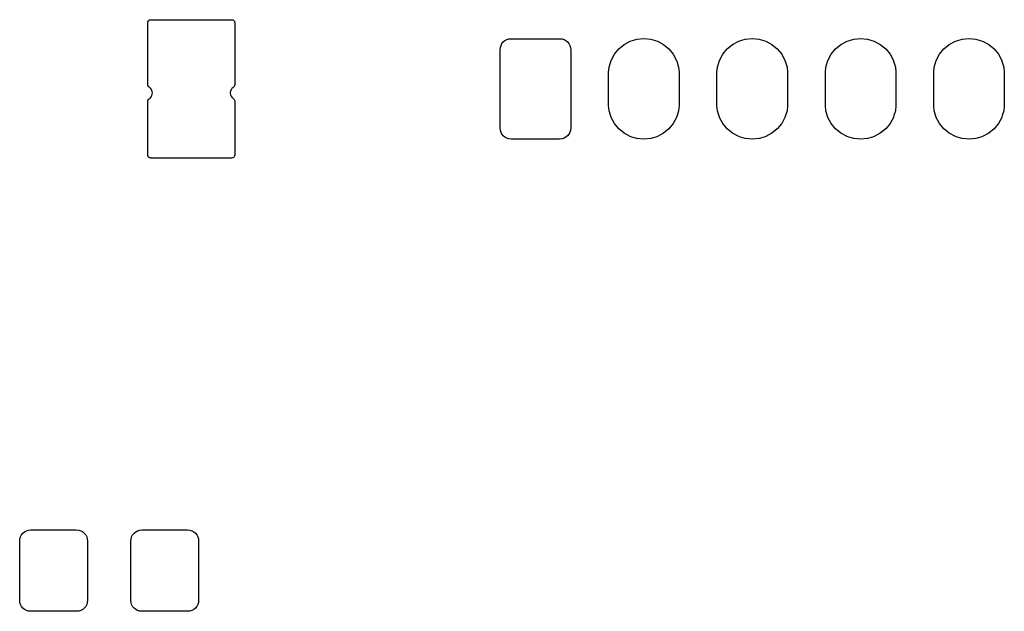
# Model space of a CAD drawing. Extents: x 0 to 140, y -76 to 0.
# Tile 3 of 11: x 2 to 20, y -55 to -44. Entities that reach past the tile are written whole.
import ezdxf

# ---------------------------------------------------------------- set-up
doc = ezdxf.new("R2010")
doc.units = 0
doc.header["$MEASUREMENT"] = 0
doc.layers.add('BLACK', color=7, linetype='CONTINUOUS')

msp = doc.modelspace()

# ---------------------------------------------------------------- linework, layer by layer
at = {"layer": 'BLACK', "linetype": 'CONTINUOUS'}
for p, q in [((4.27815, -44.5011), (4.27974, -44.485)), ((4.27815, -45.6389), (4.27815, -44.5011)), ((4.27974, -44.485), (4.28265, -44.4754)), ((4.28265, -44.4754), (4.28739, -44.4665)), ((4.28739, -44.4665), (4.29376, -44.4588)), ((4.29376, -44.4588), (4.30153, -44.4524)), ((4.30153, -44.4524), (4.31039, -44.4477)), ((4.31039, -44.4477), (4.32, -44.4447)), ((4.32, -44.4447), (4.33614, -44.4431)), ((4.33614, -44.4431), (5.82386, -44.4431)), ((5.82386, -44.4431), (5.84, -44.4447)), ((5.84, -44.4447), (5.84961, -44.4477)), ((5.84961, -44.4477), (5.85847, -44.4524)), ((5.85847, -44.4524), (5.86624, -44.4588)), ((5.86624, -44.4588), (5.87261, -44.4665)), ((5.87261, -44.4665), (5.87735, -44.4754)), ((5.87735, -44.4754), (5.88026, -44.485)), ((5.88026, -44.485), (5.88185, -44.5011)), ((5.88185, -44.5011), (5.88185, -45.6389)), ((10.8129, -44.8825), (10.8375, -44.8525)), ((10.8375, -44.8525), (10.8675, -44.8279)), ((10.8675, -44.8279), (10.9017, -44.8097)), ((10.9017, -44.8097), (10.9388, -44.7984)), ((10.9388, -44.7984), (10.9835, -44.794)), ((10.9835, -44.794), (11.8765, -44.794)), ((11.8765, -44.794), (11.9212, -44.7984)), ((11.9212, -44.7984), (11.9583, -44.8097)), ((11.9583, -44.8097), (11.9925, -44.8279)), ((11.9925, -44.8279), (12.0225, -44.8525)), ((12.0225, -44.8525), (12.0471, -44.8825)), ((13.0666, -44.9011), (13.1797, -44.8406)), ((13.1797, -44.8406), (13.2216, -44.8279)), ((13.2216, -44.8279), (13.3024, -44.8034)), ((13.3024, -44.8034), (13.43, -44.7909)), ((13.43, -44.7909), (13.5576, -44.8034)), ((13.5576, -44.8034), (13.6384, -44.8279)), ((13.6384, -44.8279), (13.6803, -44.8406)), ((13.6803, -44.8406), (13.7934, -44.9011)), ((15.0666, -44.9011), (15.1797, -44.8406)), ((15.1797, -44.8406), (15.2216, -44.8279)), ((15.2216, -44.8279), (15.3024, -44.8034)), ((15.3024, -44.8034), (15.43, -44.7909)), ((15.43, -44.7909), (15.5576, -44.8034)), ((15.5576, -44.8034), (15.6384, -44.8279)), ((15.6384, -44.8279), (15.6803, -44.8406)), ((15.6803, -44.8406), (15.7934, -44.9011)), ((17.0666, -44.9011), (17.1797, -44.8406)), ((17.1797, -44.8406), (17.2216, -44.8279)), ((17.2216, -44.8279), (17.3024, -44.8034)), ((17.3024, -44.8034), (17.43, -44.7909)), ((17.43, -44.7909), (17.5576, -44.8034)), ((17.5576, -44.8034), (17.6384, -44.8279)), ((17.6384, -44.8279), (17.6803, -44.8406)), ((17.6803, -44.8406), (17.7934, -44.9011)), ((19.0666, -44.9011), (19.1797, -44.8406)), ((19.1797, -44.8406), (19.2216, -44.8279)), ((19.2216, -44.8279), (19.3024, -44.8034)), ((19.3024, -44.8034), (19.43, -44.7909)), ((19.43, -44.7909), (19.5576, -44.8034)), ((19.5576, -44.8034), (19.6384, -44.8279)), ((19.6384, -44.8279), (19.6803, -44.8406)), ((19.6803, -44.8406), (19.7934, -44.9011)), ((10.779, -44.9985), (10.7834, -44.9538)), ((10.779, -46.4415), (10.779, -44.9985)), ((10.7834, -44.9538), (10.7947, -44.9167)), ((10.7947, -44.9167), (10.8129, -44.8825)), ((12.0471, -44.8825), (12.0653, -44.9167)), ((12.0653, -44.9167), (12.0766, -44.9538)), ((12.0766, -44.9538), (12.081, -44.9985)), ((12.081, -44.9985), (12.081, -46.4415)), ((12.8861, -45.0816), (12.9674, -44.9824)), ((12.9674, -44.9824), (13.0666, -44.9011)), ((13.7934, -44.9011), (13.8926, -44.9824)), ((13.8926, -44.9824), (13.9739, -45.0816)), ((14.8861, -45.0816), (14.9674, -44.9824)), ((14.9674, -44.9824), (15.0666, -44.9011)), ((15.7934, -44.9011), (15.8926, -44.9824)), ((15.8926, -44.9824), (15.9739, -45.0816)), ((16.8861, -45.0816), (16.9674, -44.9824)), ((16.9674, -44.9824), (17.0666, -44.9011)), ((17.7934, -44.9011), (17.8926, -44.9824)), ((17.8926, -44.9824), (17.9739, -45.0816)), ((18.8861, -45.0816), (18.9674, -44.9824)), ((18.9674, -44.9824), (19.0666, -44.9011)), ((19.7934, -44.9011), (19.8926, -44.9824)), ((19.8926, -44.9824), (19.9739, -45.0816)), ((12.7884, -45.3174), (12.8256, -45.1947)), ((12.8256, -45.1947), (12.8861, -45.0816)), ((12.8256, -45.1947), (12.8256, -45.1947)), ((13.9739, -45.0816), (14.0344, -45.1947)), ((14.0344, -45.1947), (14.038, -45.2066)), ((14.038, -45.2066), (14.0716, -45.3174)), ((14.7884, -45.3174), (14.8256, -45.1947)), ((14.8256, -45.1947), (14.8861, -45.0816)), ((14.8256, -45.1947), (14.8256, -45.1947)), ((15.9739, -45.0816), (16.0344, -45.1947)), ((16.0344, -45.1947), (16.038, -45.2066)), ((16.038, -45.2066), (16.0716, -45.3174)), ((16.7884, -45.3174), (16.8256, -45.1947)), ((16.8256, -45.1947), (16.8861, -45.0816)), ((16.8256, -45.1947), (16.8256, -45.1947)), ((17.9739, -45.0816), (18.0344, -45.1947)), ((18.0344, -45.1947), (18.038, -45.2066)), ((18.038, -45.2066), (18.0716, -45.3174)), ((18.7884, -45.3174), (18.8256, -45.1947)), ((18.8256, -45.1947), (18.8861, -45.0816)), ((18.8256, -45.1947), (18.8256, -45.1947)), ((19.9739, -45.0816), (20.0344, -45.1947)), ((20.0344, -45.1947), (20.038, -45.2066)), ((20.038, -45.2066), (20.0716, -45.3174)), ((12.779, -45.413), (12.7884, -45.3174)), ((12.779, -46.027), (12.779, -45.413)), ((14.0716, -45.3174), (14.081, -45.413)), ((14.081, -45.413), (14.081, -46.027)), ((14.779, -45.413), (14.7884, -45.3174)), ((14.779, -46.027), (14.779, -45.413)), ((16.0716, -45.3174), (16.081, -45.413)), ((16.081, -45.413), (16.081, -46.027)), ((16.779, -45.413), (16.7884, -45.3174)), ((16.779, -46.027), (16.779, -45.413)), ((18.0716, -45.3174), (18.081, -45.413)), ((18.081, -45.413), (18.081, -46.027)), ((18.779, -45.413), (18.7884, -45.3174)), ((18.779, -46.027), (18.779, -45.413)), ((20.0716, -45.3174), (20.081, -45.413)), ((20.081, -45.413), (20.081, -46.027)), ((4.27972, -45.6549), (4.27815, -45.6389)), ((4.27973, -45.6549), (4.27972, -45.6549)), ((4.28263, -45.6646), (4.27973, -45.6549)), ((4.28421, -45.6675), (4.28263, -45.6646)), ((4.28736, -45.6734), (4.28421, -45.6675)), ((4.2916, -45.6786), (4.28736, -45.6734)), ((4.29373, -45.6812), (4.2916, -45.6786)), ((4.30148, -45.6876), (4.29373, -45.6812)), ((4.30149, -45.6876), (4.30148, -45.6876)), ((4.30317, -45.689), (4.30149, -45.6876)), ((4.30623, -45.6908), (4.30317, -45.689)), ((4.32516, -45.7064), (4.30623, -45.6908)), ((4.34068, -45.7253), (4.32516, -45.7064)), ((4.35221, -45.747), (4.34068, -45.7253)), ((4.3593, -45.7704), (4.35221, -45.747)), ((4.36168, -45.7948), (4.3593, -45.7704)), ((5.80372, -45.7584), (5.79894, -45.7824)), ((5.81309, -45.7358), (5.80372, -45.7584)), ((5.82671, -45.7154), (5.81309, -45.7358)), ((5.84403, -45.6981), (5.82671, -45.7154)), ((5.85326, -45.6919), (5.84403, -45.6981)), ((5.86624, -45.6812), (5.85326, -45.6919)), ((5.87261, -45.6735), (5.86624, -45.6812)), ((5.87735, -45.6646), (5.87261, -45.6735)), ((5.88026, -45.655), (5.87735, -45.6646)), ((5.88185, -45.6389), (5.88026, -45.655)), ((4.27815, -45.9511), (4.27974, -45.935)), ((4.27815, -46.9389), (4.27815, -45.9511)), ((4.27974, -45.935), (4.28265, -45.9254)), ((4.28265, -45.9254), (4.28739, -45.9165)), ((4.28739, -45.9165), (4.29374, -45.9088)), ((4.29374, -45.9088), (4.29374, -45.9088)), ((4.29374, -45.9088), (4.29376, -45.9088)), ((4.29376, -45.9088), (4.30157, -45.9024)), ((4.30157, -45.9024), (4.30163, -45.9023)), ((4.30163, -45.9023), (4.31115, -45.8945)), ((4.31112, -45.8945), (4.32497, -45.8831)), ((4.31115, -45.8945), (4.31112, -45.8945)), ((4.32497, -45.8831), (4.34054, -45.8642)), ((4.34054, -45.8642), (4.35211, -45.8426)), ((4.35211, -45.8426), (4.35925, -45.8192)), ((4.35925, -45.8192), (4.36168, -45.7948)), ((5.79894, -45.7824), (5.79894, -45.8069)), ((5.79894, -45.8069), (5.80372, -45.831)), ((5.80372, -45.831), (5.8131, -45.8536)), ((5.8131, -45.8536), (5.82671, -45.874)), ((5.82671, -45.874), (5.84404, -45.8913)), ((5.84404, -45.8913), (5.85332, -45.8982)), ((5.85332, -45.8982), (5.85843, -45.9024)), ((5.85843, -45.9024), (5.8662, -45.9087)), ((5.8662, -45.9087), (5.87258, -45.9165)), ((5.87258, -45.9165), (5.87733, -45.9253)), ((5.87733, -45.9253), (5.87733, -45.9253)), ((5.87733, -45.9253), (5.88024, -45.9349)), ((5.88024, -45.9349), (5.88024, -45.9349)), ((5.88024, -45.9349), (5.88025, -45.935)), ((5.88025, -45.935), (5.88125, -45.945)), ((5.88125, -45.945), (5.88125, -45.9451)), ((5.88125, -45.9451), (5.88185, -45.9512)), ((5.88185, -45.9512), (5.88185, -46.9389)), ((12.7884, -46.1226), (12.779, -46.027)), ((12.8132, -46.2044), (12.7884, -46.1226)), ((14.0716, -46.1226), (14.044, -46.2134)), ((14.081, -46.027), (14.0716, -46.1226)), ((14.7884, -46.1226), (14.779, -46.027)), ((14.8132, -46.2044), (14.7884, -46.1226)), ((16.0716, -46.1226), (16.044, -46.2134)), ((16.081, -46.027), (16.0716, -46.1226)), ((16.7884, -46.1226), (16.779, -46.027)), ((16.8132, -46.2044), (16.7884, -46.1226)), ((18.0716, -46.1226), (18.044, -46.2134)), ((18.081, -46.027), (18.0716, -46.1226)), ((18.7884, -46.1226), (18.779, -46.027)), ((18.8132, -46.2044), (18.7884, -46.1226)), ((20.0716, -46.1226), (20.044, -46.2134)), ((20.081, -46.027), (20.0716, -46.1226)), ((12.8256, -46.2453), (12.8132, -46.2044)), ((12.8861, -46.3584), (12.8256, -46.2453)), ((12.8256, -46.2453), (12.8256, -46.2453)), ((14.0344, -46.2453), (13.9739, -46.3584)), ((14.044, -46.2134), (14.0344, -46.2453)), ((14.8256, -46.2453), (14.8132, -46.2044)), ((14.8861, -46.3584), (14.8256, -46.2453)), ((14.8256, -46.2453), (14.8256, -46.2453)), ((16.0344, -46.2453), (15.9739, -46.3584)), ((16.044, -46.2134), (16.0344, -46.2453)), ((16.8256, -46.2453), (16.8132, -46.2044)), ((16.8861, -46.3584), (16.8256, -46.2453)), ((16.8256, -46.2453), (16.8256, -46.2453)), ((18.0344, -46.2453), (17.9739, -46.3584)), ((18.044, -46.2134), (18.0344, -46.2453)), ((18.8256, -46.2453), (18.8132, -46.2044)), ((18.8861, -46.3584), (18.8256, -46.2453)), ((18.8256, -46.2453), (18.8256, -46.2453)), ((20.0344, -46.2453), (19.9739, -46.3584)), ((20.044, -46.2134), (20.0344, -46.2453)), ((10.7834, -46.4862), (10.779, -46.4415)), ((10.7947, -46.5233), (10.7834, -46.4862)), ((12.0766, -46.4862), (12.0653, -46.5233)), ((12.081, -46.4415), (12.0766, -46.4862)), ((12.9674, -46.4576), (12.8861, -46.3584)), ((12.8861, -46.3584), (12.8861, -46.3584)), ((13.0666, -46.5389), (12.9674, -46.4576)), ((13.8926, -46.4576), (13.7934, -46.5389)), ((13.9739, -46.3584), (13.8926, -46.4576)), ((14.9674, -46.4576), (14.8861, -46.3584)), ((14.8861, -46.3584), (14.8861, -46.3584)), ((15.0666, -46.5389), (14.9674, -46.4576)), ((15.8926, -46.4576), (15.7934, -46.5389)), ((15.9739, -46.3584), (15.8926, -46.4576)), ((16.9674, -46.4576), (16.8861, -46.3584)), ((16.8861, -46.3584), (16.8861, -46.3584)), ((17.0666, -46.5389), (16.9674, -46.4576)), ((17.8926, -46.4576), (17.7934, -46.5389)), ((17.9739, -46.3584), (17.8926, -46.4576)), ((18.9674, -46.4576), (18.8861, -46.3584)), ((18.8861, -46.3584), (18.8861, -46.3584)), ((19.0666, -46.5389), (18.9674, -46.4576)), ((19.8926, -46.4576), (19.7934, -46.5389)), ((19.9739, -46.3584), (19.8926, -46.4576)), ((10.8129, -46.5575), (10.7947, -46.5233)), ((10.8375, -46.5875), (10.8129, -46.5575)), ((10.8675, -46.6121), (10.8375, -46.5875)), ((10.9017, -46.6303), (10.8675, -46.6121)), ((10.9388, -46.6416), (10.9017, -46.6303)), ((10.9835, -46.646), (10.9388, -46.6416)), ((11.8765, -46.646), (10.9835, -46.646)), ((11.9212, -46.6416), (11.8765, -46.646)), ((11.9583, -46.6303), (11.9212, -46.6416)), ((11.9925, -46.6121), (11.9583, -46.6303)), ((12.0225, -46.5875), (11.9925, -46.6121)), ((12.0471, -46.5575), (12.0225, -46.5875)), ((12.0653, -46.5233), (12.0471, -46.5575)), ((13.1797, -46.5994), (13.0666, -46.5389)), ((13.2116, -46.609), (13.1797, -46.5994)), ((13.3024, -46.6366), (13.2116, -46.609)), ((13.43, -46.6491), (13.3024, -46.6366)), ((13.5576, -46.6366), (13.43, -46.6491)), ((13.6484, -46.609), (13.5576, -46.6366)), ((13.6803, -46.5994), (13.6484, -46.609)), ((13.7934, -46.5389), (13.6803, -46.5994)), ((15.1797, -46.5994), (15.0666, -46.5389)), ((15.2116, -46.609), (15.1797, -46.5994)), ((15.3024, -46.6366), (15.2116, -46.609)), ((15.43, -46.6491), (15.3024, -46.6366)), ((15.5576, -46.6366), (15.43, -46.6491)), ((15.6484, -46.609), (15.5576, -46.6366)), ((15.6803, -46.5994), (15.6484, -46.609)), ((15.7934, -46.5389), (15.6803, -46.5994)), ((17.1797, -46.5994), (17.0666, -46.5389)), ((17.2116, -46.609), (17.1797, -46.5994)), ((17.3024, -46.6366), (17.2116, -46.609)), ((17.43, -46.6491), (17.3024, -46.6366)), ((17.5576, -46.6366), (17.43, -46.6491)), ((17.6484, -46.609), (17.5576, -46.6366)), ((17.6803, -46.5994), (17.6484, -46.609)), ((17.7934, -46.5389), (17.6803, -46.5994)), ((19.1797, -46.5994), (19.0666, -46.5389)), ((19.2116, -46.609), (19.1797, -46.5994)), ((19.3024, -46.6366), (19.2116, -46.609)), ((19.43, -46.6491), (19.3024, -46.6366)), ((19.5576, -46.6366), (19.43, -46.6491)), ((19.6484, -46.609), (19.5576, -46.6366)), ((19.6803, -46.5994), (19.6484, -46.609)), ((19.7934, -46.5389), (19.6803, -46.5994)), ((4.27974, -46.955), (4.27815, -46.9389)), ((4.28265, -46.9646), (4.27974, -46.955)), ((4.28739, -46.9735), (4.28265, -46.9646)), ((4.29376, -46.9812), (4.28739, -46.9735)), ((4.30153, -46.9876), (4.29376, -46.9812)), ((4.31039, -46.9923), (4.30153, -46.9876)), ((4.32, -46.9953), (4.31039, -46.9923)), ((4.33614, -46.9969), (4.32, -46.9953)), ((5.82386, -46.9969), (4.33614, -46.9969)), ((5.84, -46.9953), (5.82386, -46.9969)), ((5.84961, -46.9923), (5.84, -46.9953)), ((5.85847, -46.9876), (5.84961, -46.9923)), ((5.86624, -46.9812), (5.85847, -46.9876)), ((5.87261, -46.9735), (5.86624, -46.9812)), ((5.87735, -46.9646), (5.87261, -46.9735)), ((5.88026, -46.955), (5.87735, -46.9646)), ((5.88185, -46.9389), (5.88026, -46.955)), ((1.9299, -53.9836), (1.94847, -53.9489)), ((1.94847, -53.9489), (1.97345, -53.9185)), ((1.97345, -53.9185), (2.0039, -53.8935)), ((2.0039, -53.8935), (2.03863, -53.8749)), ((2.03863, -53.8749), (2.07633, -53.8635)), ((2.07633, -53.8635), (2.12166, -53.859)), ((2.12166, -53.859), (2.95834, -53.859)), ((2.95834, -53.859), (3.00367, -53.8635)), ((3.00367, -53.8635), (3.04137, -53.8749)), ((3.04137, -53.8749), (3.0761, -53.8935)), ((3.0761, -53.8935), (3.10655, -53.9185)), ((3.10655, -53.9185), (3.13153, -53.9489)), ((3.13153, -53.9489), (3.1501, -53.9836)), ((3.9799, -53.9836), (3.99847, -53.9489)), ((3.99847, -53.9489), (4.02345, -53.9185)), ((4.02345, -53.9185), (4.0539, -53.8935)), ((4.0539, -53.8935), (4.08863, -53.8749)), ((4.08863, -53.8749), (4.12633, -53.8635)), ((4.12633, -53.8635), (4.17166, -53.859)), ((4.17166, -53.859), (5.00834, -53.859)), ((5.00834, -53.859), (5.05367, -53.8635)), ((5.05367, -53.8635), (5.09137, -53.8749)), ((5.09137, -53.8749), (5.1261, -53.8935)), ((5.1261, -53.8935), (5.15655, -53.9185)), ((5.15655, -53.9185), (5.18153, -53.9489)), ((5.18153, -53.9489), (5.2001, -53.9836)), ((1.914, -54.0667), (1.91846, -54.0213)), ((1.914, -55.1533), (1.914, -54.0667)), ((1.91846, -54.0213), (1.9299, -53.9836)), ((3.1501, -53.9836), (3.16153, -54.0213)), ((3.16153, -54.0213), (3.166, -54.0667)), ((3.166, -54.0667), (3.166, -55.1533)), ((3.964, -54.0667), (3.96846, -54.0213)), ((3.964, -55.1533), (3.964, -54.0667)), ((3.96846, -54.0213), (3.9799, -53.9836)), ((5.2001, -53.9836), (5.21153, -54.0213)), ((5.21153, -54.0213), (5.216, -54.0667)), ((5.216, -54.0667), (5.216, -55.1533)), ((1.91846, -55.1987), (1.914, -55.1533)), ((1.9299, -55.2364), (1.91846, -55.1987)), ((3.16153, -55.1987), (3.1501, -55.2364)), ((3.166, -55.1533), (3.16153, -55.1987)), ((3.96846, -55.1987), (3.964, -55.1533)), ((3.9799, -55.2364), (3.96846, -55.1987)), ((5.21153, -55.1987), (5.2001, -55.2364)), ((5.216, -55.1533), (5.21153, -55.1987)), ((1.94847, -55.2711), (1.9299, -55.2364)), ((1.97345, -55.3015), (1.94847, -55.2711)), ((2.0039, -55.3265), (1.97345, -55.3015)), ((2.03863, -55.3451), (2.0039, -55.3265)), ((2.07633, -55.3565), (2.03863, -55.3451)), ((2.12166, -55.361), (2.07633, -55.3565)), ((2.95834, -55.361), (2.12166, -55.361)), ((3.00367, -55.3565), (2.95834, -55.361)), ((3.04137, -55.3451), (3.00367, -55.3565)), ((3.0761, -55.3265), (3.04137, -55.3451)), ((3.10655, -55.3015), (3.0761, -55.3265)), ((3.13153, -55.2711), (3.10655, -55.3015)), ((3.1501, -55.2364), (3.13153, -55.2711)), ((3.99847, -55.2711), (3.9799, -55.2364)), ((4.02345, -55.3015), (3.99847, -55.2711)), ((4.0539, -55.3265), (4.02345, -55.3015)), ((4.08863, -55.3451), (4.0539, -55.3265)), ((4.12633, -55.3565), (4.08863, -55.3451)), ((4.17166, -55.361), (4.12633, -55.3565)), ((5.00834, -55.361), (4.17166, -55.361)), ((5.05367, -55.3565), (5.00834, -55.361)), ((5.09137, -55.3451), (5.05367, -55.3565)), ((5.1261, -55.3265), (5.09137, -55.3451)), ((5.15655, -55.3015), (5.1261, -55.3265)), ((5.18153, -55.2711), (5.15655, -55.3015)), ((5.2001, -55.2364), (5.18153, -55.2711))]:
    msp.add_line(p, q, dxfattribs=at)

doc.saveas('drawing.dxf')
